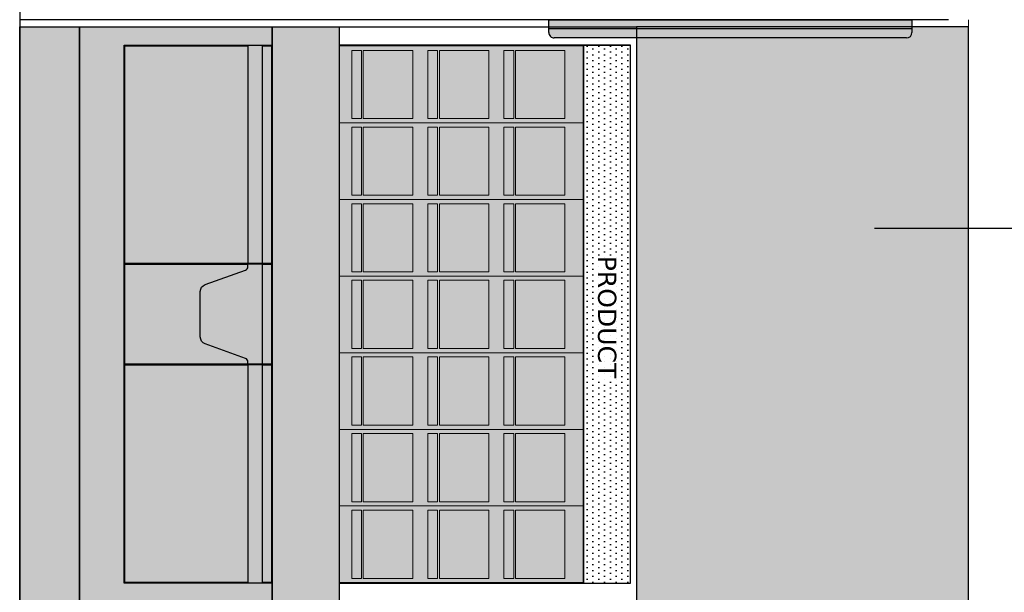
# Model space of a CAD drawing. Header units: centimetres. Extents: x -2854 to 18796, y -762 to 9238.
# Tile 146 of 173: x 2446 to 2716, y 1917 to 2074. Entities that reach past the tile are written whole.
import ezdxf

# ---------------------------------------------------------------- set-up
doc = ezdxf.new("R2010")
doc.units = ezdxf.units.CM
doc.header["$LTSCALE"] = 0.3
for name, color, linetype, lineweight in [('KK_ARC_WALL 0.13', 252, 'Continuous', 13), ('KK_FUR_DET', 251, 'Continuous', 9), ('KK_FUR_TXT', 251, 'Continuous', 9)]:
    doc.layers.add(name, color=color, linetype=linetype, lineweight=lineweight)
doc.layers.add('KK_Defpoints', color=40, linetype='Continuous', plot=False)
for name, color, linetype in [('KK_FIN_WALLS', 7, 'Continuous'), ('KK_FUR_HATCH', 253, 'Continuous'), ('KK_NEW_WALLS 0.2', 3, 'Continuous')]:
    doc.layers.add(name, color=color, linetype=linetype)
doc.styles.get("Standard").update_dxf_attribs({"font": 'Arial.ttf'})

msp = doc.modelspace()

# ---------------------------------------------------------------- hatches: boundary and pattern name
at = {"true_color": 0x939598}
h = msp.add_hatch(color=252, dxfattribs=at)
h.dxf.hatch_style = 1
h.paths.add_polyline_path([(2515.414858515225, 2072.241680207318), (2515.414858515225, 1914.841680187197), (2462.641035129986, 1914.841680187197), (2462.641035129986, 2072.241680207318)])
h = msp.add_hatch(color=256)
h.dxf.hatch_style = 1
h.set_gradient(color1=(245, 245, 245), color2=(147, 149, 152), name='CURVED')
h.paths.add_polyline_path([(2533.762563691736, 2072.241680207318), (2533.762563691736, 1914.841680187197), (2515.414858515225, 1914.841680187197), (2515.414858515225, 2072.241680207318)])
at = {"layer": 'KK_FUR_HATCH', "true_color": 0x636466}
h = msp.add_hatch(color=251, dxfattribs=at)
h.dxf.hatch_style = 1
h.paths.add_polyline_path([(2462.641035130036, 2072.241680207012), (2462.641035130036, 1914.841790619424), (2446.214858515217, 1914.841790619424), (2446.214858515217, 2072.241680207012)])
at = {"layer": 'KK_FUR_HATCH', "true_color": 0x9a9fa2, "transparency": 33554595}
h = msp.add_hatch(color=253, dxfattribs=at)
h.dxf.hatch_style = 1
h.set_gradient(color1=(238, 236, 239), color2=(229, 225, 230), name='INVCYLINDER')
edge = h.paths.add_edge_path()
edge.add_line((2591.214858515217, 2074.242259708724), (2690.733154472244, 2074.242259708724))
edge.add_line((2690.733154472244, 2074.242259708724), (2690.733154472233, 2070.742259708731))
edge.add_ellipse((2689.233154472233, 2070.742259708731), major_axis=(1.060660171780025, -1.060660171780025), ratio=1, start_angle=-45.00000000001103, end_angle=44.99999999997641, ccw=False)
edge.add_line((2689.233154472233, 2069.242259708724), (2592.714858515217, 2069.242259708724))
edge.add_ellipse((2592.714858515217, 2070.742259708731), major_axis=(1.06066017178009, 1.06066017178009), ratio=1, start_angle=134.9999999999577, end_angle=225.0000000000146, ccw=False)
edge.add_line((2591.214858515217, 2070.742259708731), (2591.214858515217, 2074.242259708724))
at = {"layer": 'KK_FUR_HATCH', "true_color": 0xddb3d4}
h = msp.add_hatch(color=254, dxfattribs=at)
h.dxf.hatch_style = 1
h.paths.add_polyline_path([(2706.214965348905, 1914.841680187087), (2706.214965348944, 2072.241680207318), (2615.214858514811, 2072.241680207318), (2615.214858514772, 1914.841680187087)])
at = {"layer": 'KK_FUR_HATCH', "true_color": 0x636466}
h = msp.add_hatch(color=251, dxfattribs=at)
h.dxf.hatch_style = 1
h.paths.add_polyline_path([(2512.714858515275, 2007.441670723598), (2512.714858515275, 2067.241680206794), (2508.754572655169, 2067.241680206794), (2508.754572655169, 2007.441670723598)])
edge = h.paths.add_edge_path()
edge.add_arc((2507.754572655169, 1980.49102618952), 0.9999999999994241, -5.1380766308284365e-09, 70.0831188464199, ccw=False)
edge.add_line((2508.754572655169, 1980.491026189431), (2508.754572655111, 1979.841670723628))
edge.add_line((2508.754572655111, 1979.841670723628), (2512.714858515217, 1979.841670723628))
edge.add_line((2512.714858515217, 1979.841670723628), (2512.714858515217, 2007.241670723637))
edge.add_line((2512.714858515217, 2007.241670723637), (2508.754572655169, 2007.241670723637))
edge.add_line((2508.754572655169, 2007.241670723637), (2508.754572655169, 2006.592315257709))
edge.add_arc((2507.75457265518, 2006.592315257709), 0.9999999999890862, -70.08311884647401, 0, ccw=False)
edge.add_line((2508.09522922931, 2005.652127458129), (2497.033545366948, 2001.64416720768))
edge.add_arc((2497.714858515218, 1999.763791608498), 2.000000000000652, 109.9168811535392, 179.9999999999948)
edge.add_line((2495.714858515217, 1999.763791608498), (2495.714858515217, 1987.319549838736))
edge.add_arc((2497.714858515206, 1987.319549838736), 1.999999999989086, 180, 250.0831188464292)
edge.add_line((2497.03354536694, 1985.439174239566), (2508.095229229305, 1981.43121398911))
h.paths.add_polyline_path([(2512.714858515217, 1919.841680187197), (2512.714858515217, 1979.641670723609), (2508.754572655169, 1979.641670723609), (2508.754572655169, 1919.841680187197)])
at = {"layer": 'KK_FUR_HATCH', "true_color": 0xc7c8ca}
h = msp.add_hatch(color=9, dxfattribs=at)
h.dxf.hatch_style = 1
h.paths.add_polyline_path([(2533.762562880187, 2067.241680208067), (2533.762563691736, 1919.841680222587), (2600.719030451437, 1919.841680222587), (2600.719029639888, 2067.241680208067)])
h = msp.add_hatch(dxfattribs=at)
h.set_pattern_fill('DOTS', color=9, angle=-90.00000000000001)
h.set_pattern_definition([(270, (-1078.09826437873, 3122.692617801), (1.5875, -0.7937500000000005), [0, -1.5875])])
h.paths.add_polyline_path([(2600.719030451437, 2067.241680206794), (2600.719030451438, 1919.841680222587), (2613.567167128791, 1919.841680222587), (2613.567167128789, 2067.241680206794)])

# ---------------------------------------------------------------- linework, layer by layer
for p, q in [((2515.414858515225, 2072.241680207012), (2515.414858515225, 1914.841680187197)), ((2533.762563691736, 2072.241680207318), (2615.214858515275, 2072.241680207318)), ((2533.762563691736, 2072.241680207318), (2615.214858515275, 2072.241680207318)), ((2533.762563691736, 2067.241680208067), (2613.567167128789, 2067.241680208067)), ((2512.714858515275, 2007.441670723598), (2508.754572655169, 2007.441670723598)), ((2512.714858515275, 2007.241670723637), (2508.754572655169, 2007.241670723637)), ((2512.714858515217, 1979.841670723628), (2508.754572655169, 1979.841670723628)), ((2512.714858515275, 1979.641670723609), (2508.754572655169, 1979.641670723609))]:
    msp.add_line(p, q)
at = {"ltscale": 0.1}
for p, q in [((2591.214858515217, 2070.742259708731), (2591.214858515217, 2074.242259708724)), ((2591.214858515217, 2074.242259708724), (2690.733154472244, 2074.242259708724, 9.399690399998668e-07)), ((2690.733154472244, 2074.242259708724, 9.399690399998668e-07), (2690.733154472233, 2070.742259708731, 9.399690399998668e-07)), ((2690.733154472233, 2071.742259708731, 9.399690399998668e-07), (2591.214858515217, 2071.742259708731)), ((2689.233154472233, 2069.242259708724, 9.399690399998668e-07), (2592.714858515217, 2069.242259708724))]:
    msp.add_line(p, q, dxfattribs=at)
for points in [[(2462.641035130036, 2072.241680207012), (2462.641035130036, 1914.841790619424), (2446.214858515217, 1914.841790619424), (2446.214858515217, 2072.241680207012)], [(2515.414858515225, 2072.241680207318), (2515.414858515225, 1914.841680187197), (2462.641035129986, 1914.841680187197), (2462.641035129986, 2072.241680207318)], [(2533.762563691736, 2072.241680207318), (2533.762563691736, 1914.841680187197), (2515.414858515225, 1914.841680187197), (2515.414858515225, 2072.241680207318)], [(2706.214965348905, 1914.841680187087), (2706.214965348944, 2072.241680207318), (2615.214858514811, 2072.241680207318), (2615.214858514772, 1914.841680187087)], [(2515.414858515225, 2067.241680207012), (2515.414858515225, 1919.841680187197), (2474.814858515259, 1919.841680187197), (2474.814858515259, 2067.241680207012)], [(2508.754572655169, 2067.041680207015), (2508.754572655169, 2007.441670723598), (2475.014858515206, 2007.441670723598), (2475.014858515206, 2067.041680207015)], [(2515.214858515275, 2067.041680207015), (2515.214858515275, 2007.441670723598), (2512.714858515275, 2007.441670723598), (2512.714858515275, 2067.041680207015)], [(2533.762562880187, 2067.241680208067), (2533.762563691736, 1919.841680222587), (2600.719030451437, 1919.841680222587), (2600.719029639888, 2067.241680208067)], [(2600.719030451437, 2067.241680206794), (2600.719030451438, 1919.841680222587), (2613.567167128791, 1919.841680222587), (2613.567167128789, 2067.241680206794)], [(2515.214858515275, 2007.241670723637), (2515.214858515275, 1979.841670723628), (2512.714858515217, 1979.841670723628), (2512.714858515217, 2007.241670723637)], [(2508.754572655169, 1979.641670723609), (2508.754572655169, 1920.041680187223), (2475.014858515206, 1920.041680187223), (2475.014858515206, 1979.641670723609)], [(2515.214858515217, 1979.641670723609), (2515.214858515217, 1920.041680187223), (2512.714858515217, 1920.041680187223), (2512.714858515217, 1979.641670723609)]]:
    msp.add_lwpolyline(points, close=True)
for points in [[(2533.762563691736, 2072.241680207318), (2615.214858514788, 2072.241680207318), (2615.21485851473, 1914.841680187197), (2533.762563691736, 1914.841680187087)], [(2508.754572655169, 1979.841670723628), (2475.014858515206, 1979.841670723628), (2475.014858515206, 2007.241670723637), (2508.754572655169, 2007.241670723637)]]:
    msp.add_lwpolyline(points)
msp.add_lwpolyline([(2508.754572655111, 1979.841670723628), (2508.754572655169, 1980.491026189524, 0.3156975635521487), (2508.09522922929, 1981.431213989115), (2497.033545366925, 1985.439174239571, -0.3156975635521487), (2495.714858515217, 1987.319549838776), (2495.714858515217, 1999.763791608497, -0.3156975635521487), (2497.033545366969, 2001.644167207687), (2508.09522922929, 2005.652127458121, 0.3156975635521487), (2508.754572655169, 2006.592315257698), (2508.754572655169, 2007.241670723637)], format="xyb")
for centre, major_axis, ratio, start_param, end_param in [((2592.714858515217, 2070.742259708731), (1.06066017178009, 1.06066017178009), 0.9999999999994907, 2.356194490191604, 3.926990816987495), ((2689.233154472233, 2070.742259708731, 9.399690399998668e-07), (1.060660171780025, -1.060660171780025), 0.9999999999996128, -0.7853981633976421, 0.7853981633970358)]:
    msp.add_ellipse(centre, major_axis=major_axis, ratio=ratio, start_param=start_param, end_param=end_param, dxfattribs=at)
at = {"layer": 'Defpoints'}
msp.add_line((2446.214858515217, 2174.31040608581, 3.97648228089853e-07), (2446.214858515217, 2039.323390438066, 3.97648228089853e-07), dxfattribs=at)
msp.add_lwpolyline([(2700.733154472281, 2074.242259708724), (2446.214858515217, 2074.242259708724), (2446.214858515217, 2066.887187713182)], dxfattribs=at)
at = {"layer": 'KK_ARC_WALL 0.13'}
msp.add_lwpolyline([(2706.214841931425, 2074.242541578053), (2706.214965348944, 1291.340264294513), (2446.214858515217, 1291.340264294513)], dxfattribs=at)
at = {"layer": 'KK_Defpoints'}
msp.add_lwpolyline([(2446.214858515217, 2480.658058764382), (2446.214858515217, 995.6580587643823)], dxfattribs=at)
at = {"layer": 'KK_FIN_WALLS', "color": 193, "linetype": 'ByBlock', "lineweight": -2, "true_color": 0x9f7aa8}
msp.add_lwpolyline([(2680.479726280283, 2017.158082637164), (2970.717740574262, 2017.160424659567)], dxfattribs=at)
at = {"layer": 'KK_FIN_WALLS', "color": 193, "true_color": 0x9f7aa8}
msp.add_solid([(2680.480083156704, 2015.491416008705), (2670.479726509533, 2017.155941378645), (2680.479369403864, 2018.824749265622)], dxfattribs=at)
at = {"layer": 'KK_FUR_DET'}
for p, q in [((2533.762563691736, 2067.091795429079), (2600.719030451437, 2067.091466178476)), ((2533.762563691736, 2045.993461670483), (2600.719030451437, 2045.993461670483)), ((2533.762563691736, 2024.993461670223), (2600.719030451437, 2024.993790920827)), ((2533.762563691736, 2003.993461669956), (2600.719030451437, 2003.993790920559)), ((2533.762563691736, 1982.993461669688), (2600.719030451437, 1982.993790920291)), ((2533.762563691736, 1961.991675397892), (2600.719030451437, 1961.992004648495)), ((2533.762563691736, 1940.991675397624), (2600.719030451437, 1940.992004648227)), ((2533.762563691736, 1919.991675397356), (2600.719030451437, 1919.992004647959))]:
    msp.add_line(p, q, dxfattribs=at)
for points in [[(2537.202747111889, 2065.830310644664), (2537.202747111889, 2047.168676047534), (2539.878189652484, 2047.168676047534), (2539.878189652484, 2065.830310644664)], [(2540.378189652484, 2047.168676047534), (2540.378189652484, 2065.830310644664), (2553.926379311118, 2065.830310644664), (2553.926379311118, 2047.168676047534)], [(2558.060394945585, 2065.830403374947), (2558.060394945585, 2047.168768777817), (2560.73583748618, 2047.168768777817), (2560.73583748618, 2065.830403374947)], [(2561.23583748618, 2047.168768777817), (2561.23583748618, 2065.830403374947), (2574.784027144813, 2065.830403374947), (2574.784027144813, 2047.168768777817)], [(2578.917861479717, 2065.830496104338), (2578.917861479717, 2047.168861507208), (2581.59330402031, 2047.168861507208), (2581.59330402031, 2065.830496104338)], [(2582.09330402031, 2047.168861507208), (2582.09330402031, 2065.830496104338), (2595.641493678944, 2065.830496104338), (2595.641493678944, 2047.168861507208)], [(2537.20285037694, 2044.830310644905), (2537.20285037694, 2026.168676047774), (2539.878292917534, 2026.168676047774), (2539.878292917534, 2044.830310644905)], [(2540.378292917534, 2026.168676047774), (2540.378292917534, 2044.830310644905), (2553.926482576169, 2044.830310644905), (2553.926482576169, 2026.168676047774)], [(2558.060498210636, 2044.830403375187), (2558.060498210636, 2026.168768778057), (2560.73594075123, 2026.168768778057), (2560.73594075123, 2044.830403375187)], [(2561.23594075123, 2026.168768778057), (2561.23594075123, 2044.830403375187), (2574.784130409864, 2044.830403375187), (2574.784130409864, 2026.168768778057)], [(2578.917964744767, 2044.830496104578), (2578.917964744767, 2026.168861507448), (2581.593407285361, 2026.168861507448), (2581.593407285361, 2044.830496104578)], [(2582.093407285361, 2026.168861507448), (2582.093407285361, 2044.830496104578), (2595.641596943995, 2044.830496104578), (2595.641596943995, 2026.168861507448)], [(2537.202746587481, 2023.830310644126), (2537.202746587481, 2005.168676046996), (2539.878189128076, 2005.168676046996), (2539.878189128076, 2023.830310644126)], [(2540.378189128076, 2005.168676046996), (2540.378189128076, 2023.830310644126), (2553.926378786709, 2023.830310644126), (2553.926378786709, 2005.168676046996)], [(2558.060394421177, 2023.830403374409), (2558.060394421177, 2005.168768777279), (2560.735836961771, 2005.168768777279), (2560.735836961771, 2023.830403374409)], [(2561.235836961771, 2005.168768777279), (2561.235836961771, 2023.830403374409), (2574.784026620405, 2023.830403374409), (2574.784026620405, 2005.168768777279)], [(2578.917860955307, 2023.8304961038), (2578.917860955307, 2005.16886150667), (2581.593303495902, 2005.16886150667), (2581.593303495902, 2023.8304961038)], [(2582.093303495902, 2005.16886150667), (2582.093303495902, 2023.8304961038), (2595.641493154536, 2023.8304961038), (2595.641493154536, 2005.16886150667)], [(2537.203056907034, 2002.830310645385), (2537.203056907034, 1984.168676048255), (2539.878499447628, 1984.168676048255), (2539.878499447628, 2002.830310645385)], [(2540.378499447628, 1984.168676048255), (2540.378499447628, 2002.830310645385), (2553.926689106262, 2002.830310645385), (2553.926689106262, 1984.168676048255)], [(2558.060704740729, 2002.830403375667), (2558.060704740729, 1984.168768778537), (2560.736147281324, 1984.168768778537), (2560.736147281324, 2002.830403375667)], [(2561.236147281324, 1984.168768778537), (2561.236147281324, 2002.830403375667), (2574.784336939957, 2002.830403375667), (2574.784336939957, 1984.168768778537)], [(2578.91817127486, 2002.830496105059), (2578.91817127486, 1984.168861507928), (2581.593613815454, 1984.168861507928), (2581.593613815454, 2002.830496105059)], [(2582.093613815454, 1984.168861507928), (2582.093613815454, 2002.830496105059), (2595.641803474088, 2002.830496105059), (2595.641803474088, 1984.168861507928)], [(2537.203082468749, 1981.828524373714), (2537.203082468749, 1963.166889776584), (2539.878525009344, 1963.166889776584), (2539.878525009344, 1981.828524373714)], [(2540.378525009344, 1963.166889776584), (2540.378525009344, 1981.828524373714), (2553.926714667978, 1981.828524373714), (2553.926714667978, 1963.166889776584)], [(2558.060730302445, 1981.828617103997), (2558.060730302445, 1963.166982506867), (2560.73617284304, 1963.166982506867), (2560.73617284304, 1981.828617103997)], [(2561.23617284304, 1963.166982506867), (2561.23617284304, 1981.828617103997), (2574.784362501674, 1981.828617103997), (2574.784362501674, 1963.166982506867)], [(2578.918196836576, 1981.828709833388), (2578.918196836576, 1963.167075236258), (2581.59363937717, 1963.167075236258), (2581.59363937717, 1981.828709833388)], [(2582.09363937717, 1963.167075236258), (2582.09363937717, 1981.828709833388), (2595.641829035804, 1981.828709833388), (2595.641829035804, 1963.167075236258)], [(2537.203263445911, 1960.828524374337), (2537.203263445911, 1942.166889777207), (2539.878705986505, 1942.166889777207), (2539.878705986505, 1960.828524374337)], [(2540.378705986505, 1942.166889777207), (2540.378705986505, 1960.828524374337), (2553.926895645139, 1960.828524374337), (2553.926895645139, 1942.166889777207)], [(2558.060911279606, 1960.828617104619), (2558.060911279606, 1942.166982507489), (2560.736353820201, 1942.166982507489), (2560.736353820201, 1960.828617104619)], [(2561.236353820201, 1942.166982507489), (2561.236353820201, 1960.828617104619), (2574.784543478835, 1960.828617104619), (2574.784543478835, 1942.166982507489)], [(2578.918377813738, 1960.82870983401), (2578.918377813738, 1942.16707523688), (2581.593820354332, 1942.16707523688), (2581.593820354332, 1960.82870983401)], [(2582.093820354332, 1942.16707523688), (2582.093820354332, 1960.82870983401), (2595.642010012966, 1960.82870983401), (2595.642010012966, 1942.16707523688)], [(2537.203366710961, 1939.828524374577), (2537.203366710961, 1921.166889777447), (2539.878809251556, 1921.166889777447), (2539.878809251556, 1939.828524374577)], [(2540.378809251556, 1921.166889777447), (2540.378809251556, 1939.828524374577), (2553.92699891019, 1939.828524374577), (2553.92699891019, 1921.166889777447)], [(2558.061014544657, 1939.828617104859), (2558.061014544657, 1921.166982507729), (2560.736457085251, 1921.166982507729), (2560.736457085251, 1939.828617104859)], [(2561.236457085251, 1921.166982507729), (2561.236457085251, 1939.828617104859), (2574.784646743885, 1939.828617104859), (2574.784646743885, 1921.166982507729)], [(2578.918481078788, 1939.828709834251), (2578.918481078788, 1921.16707523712), (2581.593923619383, 1921.16707523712), (2581.593923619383, 1939.828709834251)], [(2582.093923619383, 1921.16707523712), (2582.093923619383, 1939.828709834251), (2595.642113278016, 1939.828709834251), (2595.642113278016, 1921.16707523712)]]:
    msp.add_lwpolyline(points, close=True, dxfattribs=at)
at = {"layer": 'KK_NEW_WALLS 0.2'}
msp.add_lwpolyline([(2446.214858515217, 2273.331467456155), (2446.214858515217, 1172.269393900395)], dxfattribs=at)

# ---------------------------------------------------------------- texts
at = {"layer": 'KK_FUR_TXT', "ltscale": 0.2, "insert": (2609.711219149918, 1948.233468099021), "char_height": 5, "width": 89.07255707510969, "attachment_point": 3, "rotation": 270}
msp.add_mtext('\\pxqc;{\\fVerdana|b0|i0|c0|p34;PRODUCT}', dxfattribs=at)

doc.saveas('drawing.dxf')
